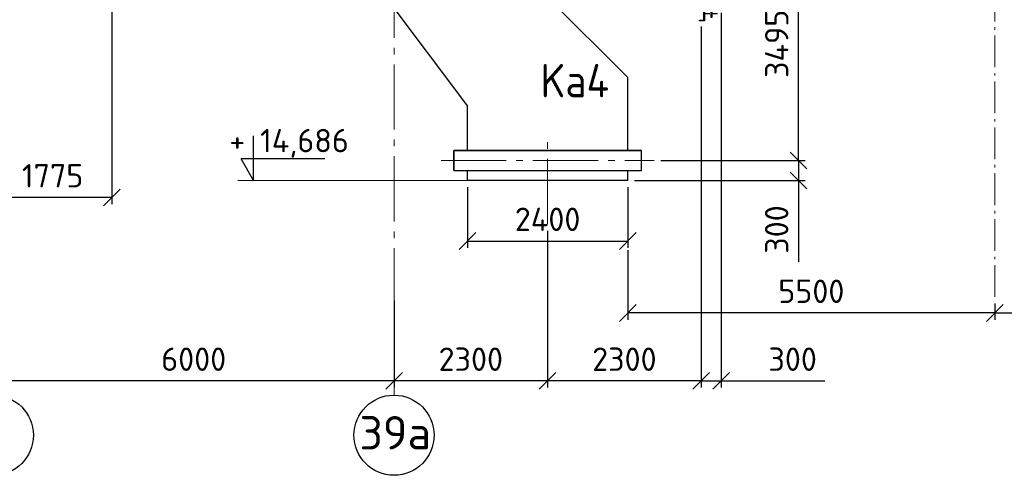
# Model space of a CAD drawing. Header units: millimetres. Extents: x 0 to 129400, y 0 to 84100.
# Tile 8 of 29: x 7391 to 22137, y 47337 to 54159. Entities that reach past the tile are written whole.
import ezdxf
from ezdxf.enums import TextEntityAlignment as Align

# ---------------------------------------------------------------- set-up
doc = ezdxf.new("R2010")
doc.units = ezdxf.units.MM
doc.header["$LTSCALE"] = 100
for name, pattern in [('CENTER2', [1.125, 0.75, -0.125, 0.125, -0.125]), ('gen7', [13.75, 9.75, -1.5, 1, -1.5]), ('gen7a', [6.875, 4.75, -0.875, 0.375, -0.875])]:
    doc.linetypes.add(name, pattern=pattern)
doc.layers.get('Defpoints').update_dxf_attribs({"color": 5, "lineweight": 50})
for name, color, linetype in [('01S', 4, 'Continuous'), ('03S', 1, 'CENTER2'), ('07', 2, 'Continuous'), ('0S', 7, 'Continuous'), ('4', 3, 'Continuous'), ('5', 3, 'Continuous'), ('6', 2, 'Continuous'), ('Rbcs_EX_Profile', 7, 'Continuous')]:
    doc.layers.add(name, color=color, linetype=linetype)
for name, color, linetype, lineweight in [('1', 4, 'Continuous', 0), ('7', 1, 'gen7', 0), ('7a', 1, 'gen7a', 0), ('AM_5', 3, 'Continuous', 25), ('Kompensatory', 4, 'Continuous', 25)]:
    doc.layers.add(name, color=color, linetype=linetype, lineweight=lineweight)
doc.styles.get("Standard").update_dxf_attribs({"font": 'isocpeur.ttf'})
doc.dimstyles.new('AM_DIN$0', dxfattribs={"dimtxt": 3.5, "dimasz": 2.5, "dimexe": 1, "dimexo": 1, "dimgap": 1.5, "dimtad": 1, "dimdsep": 46, "dimtxsty": 'Standard', "dimblk": 'OBLIQUE', "dimcen": 0, "dimclrd": 256, "dimclre": 256, "dimclrt": 2, "dimadec": 0, "dimazin": 2, "dimtp": 0.1, "dimtm": 0.1, "dimtfac": 0.71, "dimtmove": 0, "dimatfit": 3, "dimfxl": 0, "dimlwd": -1, "dimlwe": -1, "dimarcsym": 0})

# ---------------------------------------------------------------- blocks, each defined once
blk = doc.blocks.new('_Oblique')
at = {"color": 0, "linetype": 'ByBlock', "lineweight": -2}
blk.add_line((-0.5, -0.5), (0.5, 0.5), dxfattribs=at)
blk = doc.blocks.new('*D29')
at = {"layer": 'AM_5', "linetype": 'ByBlock'}
for p, q in [((16991, 52049), (19153, 52049)), ((19053, 52049), (19053, 51749)), ((16597, 51749), (19153, 51749)), ((19053, 51749), (19053, 50534))]:
    blk.add_line(p, q, dxfattribs=at)
at = {"layer": 'Defpoints', "color": 0}
for p in [(16891, 52049), (19053, 52049), (16497, 51749)]:
    blk.add_point(p, dxfattribs=at)
at = {"layer": 'AM_5', "xscale": 250, "yscale": 250, "zscale": 250}
for p, rotation in [((19053, 52049), 90), ((19053, 51749), 270)]:
    blk.add_blockref('_Oblique', p, dxfattribs=dict(at, rotation=rotation))
at = {"layer": 'AM_5', "color": 2, "insert": (18728, 51017), "char_height": 350, "attachment_point": 5, "rotation": 90}
blk.add_mtext('300', dxfattribs=at)
blk = doc.blocks.new('*D30')
at = {"layer": 'AM_5', "linetype": 'ByBlock'}
for p, q in [((18974, 55544), (19153, 55544)), ((19053, 52049), (19053, 55544)), ((16991, 52049), (19153, 52049))]:
    blk.add_line(p, q, dxfattribs=at)
at = {"layer": 'Defpoints', "color": 0}
for p in [(18874, 55544), (19053, 55544), (16891, 52049)]:
    blk.add_point(p, dxfattribs=at)
at = {"layer": 'AM_5', "xscale": 250, "yscale": 250, "zscale": 250}
for p, rotation in [((19053, 55544), 90), ((19053, 52049), 270)]:
    blk.add_blockref('_Oblique', p, dxfattribs=dict(at, rotation=rotation))
at = {"layer": 'AM_5', "color": 2, "insert": (18728, 53797), "char_height": 350, "attachment_point": 5, "rotation": 90}
blk.add_mtext('3495', dxfattribs=at)
blk = doc.blocks.new('*D40')
at = {"layer": 'AM_5', "linetype": 'ByBlock'}
for p, q in [((15297, 50999), (15297, 48650)), ((12997, 49953), (12997, 48650)), ((15297, 48750), (12997, 48750))]:
    blk.add_line(p, q, dxfattribs=at)
at = {"layer": 'Defpoints', "color": 0}
for p in [(15297, 51099), (12997, 50053), (12997, 48750)]:
    blk.add_point(p, dxfattribs=at)
at = {"layer": 'AM_5', "xscale": 250, "yscale": 250, "zscale": 250, "rotation": 180}
blk.add_blockref('_Oblique', (12997, 48750), dxfattribs=at)
at = {"layer": 'AM_5', "xscale": 250, "yscale": 250, "zscale": 250}
blk.add_blockref('_Oblique', (15297, 48750), dxfattribs=at)
at = {"layer": 'AM_5', "color": 2, "insert": (14147, 49075), "char_height": 350, "attachment_point": 5}
blk.add_mtext('2300', dxfattribs=at)
blk = doc.blocks.new('*D41')
at = {"layer": 'AM_5', "linetype": 'ByBlock'}
for p, q in [((17597, 54058), (17597, 48650)), ((15297, 50999), (15297, 48650)), ((17597, 48750), (15297, 48750))]:
    blk.add_line(p, q, dxfattribs=at)
at = {"layer": 'Defpoints', "color": 0}
for p in [(17597, 54158), (15297, 51099), (15297, 48750)]:
    blk.add_point(p, dxfattribs=at)
at = {"layer": 'AM_5', "xscale": 250, "yscale": 250, "zscale": 250, "rotation": 180}
blk.add_blockref('_Oblique', (15297, 48750), dxfattribs=at)
at = {"layer": 'AM_5', "xscale": 250, "yscale": 250, "zscale": 250}
blk.add_blockref('_Oblique', (17597, 48750), dxfattribs=at)
at = {"layer": 'AM_5', "color": 2, "insert": (16447, 49075), "char_height": 350, "attachment_point": 5}
blk.add_mtext('2300', dxfattribs=at)
blk = doc.blocks.new('*D42')
at = {"layer": 'AM_5', "linetype": 'ByBlock'}
for p, q in [((17897, 54263), (17897, 48650)), ((17597, 54058), (17597, 48650)), ((17597, 48750), (17347, 48750)), ((17597, 48750), (17897, 48750)), ((17897, 48750), (19449, 48750))]:
    blk.add_line(p, q, dxfattribs=at)
at = {"layer": 'Defpoints', "color": 0}
for p in [(17897, 54363), (17597, 54158), (17597, 48750)]:
    blk.add_point(p, dxfattribs=at)
at = {"layer": 'AM_5', "xscale": 250, "yscale": 250, "zscale": 250}
blk.add_blockref('_Oblique', (17597, 48750), dxfattribs=at)
at = {"layer": 'AM_5', "xscale": 250, "yscale": 250, "zscale": 250, "rotation": 180}
blk.add_blockref('_Oblique', (17897, 48750), dxfattribs=at)
at = {"layer": 'AM_5', "color": 2, "insert": (18967, 49075), "char_height": 350, "attachment_point": 5}
blk.add_mtext('300', dxfattribs=at)
blk = doc.blocks.new('poziom')
at = {"layer": '6', "color": 3}
for p, q in [((0, 0), (0, 6.68)), ((10.65, 3.24), (-1.87, 3.24)), ((0, 0), (-1.87, 3.24))]:
    blk.add_line(p, q, dxfattribs=at)
at = {"layer": '5', "color": 2}
blk.add_attdef('POZIOM', (-2, 4.24), '', height=3.5, dxfattribs=at)
blk = doc.blocks.new('K2B1')
blk.add_hatch(color=4).paths.add_polyline_path([(-5020, 6312), (-4957, 6375), (-5174, 6591), (-5067, 6698), (-4850, 6482), (-4788, 6545), (-4697, 6222)])
for p, q in [((-7005, 7064), (-7005, 7364)), ((-3895, 7364), (-3895, 7064)), ((-7005, 7064), (-3895, 7064)), ((-6800, 6714), (-6800, 7064)), ((-4100, 7064), (-4100, 6842)), ((-4100, 6842), (1200, 1542)), ((-6800, 6714), (-6150, 6064)), ((-3321, 3943), (-6150, 6064)), ((-3321, 3943), (-1200, 1114)), ((1200, 450), (1200, 1542)), ((-1200, 450), (-1200, 1114)), ((-1405, 150), (-1405, 450)), ((-1405, 450), (1405, 450)), ((1405, 150), (1405, 450)), ((-1405, 150), (1405, 150)), ((-1200, 0), (-1200, 150)), ((1200, 0), (1200, 150)), ((1200, 0), (-1200, 0))]:
    blk.add_line(p, q)
at = {"color": 4}
for p, q in [((-5012, 6644), (-5119, 6537)), ((-5067, 6698), (-4850, 6482)), ((-5174, 6591), (-4957, 6375)), ((-4850, 6482), (-4788, 6545)), ((-4697, 6222), (-4788, 6545)), ((-4957, 6375), (-5020, 6312)), ((-4697, 6222), (-5020, 6312))]:
    blk.add_line(p, q, dxfattribs=at)
at = {"layer": '7'}
for p, q in [((-7000, 7214), (-3900, 7214)), ((-5450, 7214), (-5450, 6552)), ((0, -650), (0, 695)), ((-1594, 300), (1594, 300))]:
    blk.add_line(p, q, dxfattribs=at)
blk = doc.blocks.new('*D57')
at = {"layer": 'AM_5', "linetype": 'ByBlock'}
for p, q in [((14097, 51649), (14097, 50745)), ((16497, 51649), (16497, 50745)), ((14097, 50845), (16497, 50845))]:
    blk.add_line(p, q, dxfattribs=at)
at = {"layer": 'Defpoints', "color": 0}
for p in [(14097, 51749), (16497, 51749), (16497, 50845)]:
    blk.add_point(p, dxfattribs=at)
at = {"layer": 'AM_5', "xscale": 250, "yscale": 250, "zscale": 250, "rotation": 180}
blk.add_blockref('_Oblique', (14097, 50845), dxfattribs=at)
at = {"layer": 'AM_5', "xscale": 250, "yscale": 250, "zscale": 250}
blk.add_blockref('_Oblique', (16497, 50845), dxfattribs=at)
at = {"layer": 'AM_5', "color": 2, "insert": (15297, 51170), "char_height": 350, "attachment_point": 5}
blk.add_mtext('2400', dxfattribs=at)
blk = doc.blocks.new('*D58')
at = {"layer": 'AM_5', "linetype": 'ByBlock'}
for p, q in [((16497, 50709), (16497, 49667)), ((21997, 49908), (21997, 49667)), ((21997, 49767), (16497, 49767))]:
    blk.add_line(p, q, dxfattribs=at)
at = {"layer": 'Defpoints', "color": 0}
for p in [(16497, 50809), (21997, 50008), (16497, 49767)]:
    blk.add_point(p, dxfattribs=at)
at = {"layer": 'AM_5', "xscale": 250, "yscale": 250, "zscale": 250}
for p, rotation in [((16497, 49767), 179.9999999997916), ((21997, 49767), 359.9999999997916)]:
    blk.add_blockref('_Oblique', p, dxfattribs=dict(at, rotation=rotation))
at = {"layer": 'AM_5', "color": 2, "insert": (19247, 50092), "char_height": 350, "attachment_point": 5}
blk.add_mtext('5500', dxfattribs=at)
blk = doc.blocks.new('*D86')
at = {"layer": 'AM_5', "linetype": 'ByBlock'}
for p, q in [((27497, 50709), (27497, 49667)), ((21997, 49908), (21997, 49667)), ((21997, 49767), (27497, 49767))]:
    blk.add_line(p, q, dxfattribs=at)
at = {"layer": 'Defpoints', "color": 0}
for p in [(27497, 50809), (21997, 50008), (27497, 49767)]:
    blk.add_point(p, dxfattribs=at)
at = {"layer": 'AM_5', "xscale": 250, "yscale": 250, "zscale": 250, "rotation": 180}
blk.add_blockref('_Oblique', (21997, 49767), dxfattribs=at)
at = {"layer": 'AM_5', "xscale": 250, "yscale": 250, "zscale": 250}
blk.add_blockref('_Oblique', (27497, 49767), dxfattribs=at)
at = {"layer": 'AM_5', "color": 2, "insert": (24747, 50092), "char_height": 350, "attachment_point": 5}
blk.add_mtext('5500', dxfattribs=at)
blk = doc.blocks.new('*D118')
at = {"layer": 'AM_5', "linetype": 'ByBlock'}
for p, q in [((6997, 49303), (6997, 48650)), ((12997, 48750), (6997, 48750))]:
    blk.add_line(p, q, dxfattribs=at)
at = {"layer": 'Defpoints', "color": 0}
for p in [(6997, 49403), (6997, 48750), (12997, 48750)]:
    blk.add_point(p, dxfattribs=at)
at = {"layer": 'AM_5', "xscale": 250, "yscale": 250, "zscale": 250, "rotation": 180}
blk.add_blockref('_Oblique', (6997, 48750), dxfattribs=at)
at = {"layer": 'AM_5', "xscale": 250, "yscale": 250, "zscale": 250}
blk.add_blockref('_Oblique', (12997, 48750), dxfattribs=at)
at = {"layer": 'AM_5', "color": 2, "insert": (9997, 49075), "char_height": 350, "attachment_point": 5}
blk.add_mtext('6000', dxfattribs=at)
blk = doc.blocks.new('*D294')
at = {"layer": 'AM_5', "linetype": 'ByBlock'}
for p, q in [((6997, 74013), (6997, 51397)), ((8772, 63867), (8772, 51397)), ((8772, 51497), (6997, 51497))]:
    blk.add_line(p, q, dxfattribs=at)
at = {"layer": 'Defpoints', "color": 0}
for p in [(6997, 74113), (8772, 63967), (6997, 51497)]:
    blk.add_point(p, dxfattribs=at)
at = {"layer": 'AM_5', "xscale": 250, "yscale": 250, "zscale": 250, "rotation": 180}
blk.add_blockref('_Oblique', (6997, 51497), dxfattribs=at)
at = {"layer": 'AM_5', "xscale": 250, "yscale": 250, "zscale": 250}
blk.add_blockref('_Oblique', (8772, 51497), dxfattribs=at)
at = {"layer": 'AM_5', "color": 2, "insert": (7884, 51822), "char_height": 350, "attachment_point": 5}
blk.add_mtext('1775', dxfattribs=at)
blk = doc.blocks.new('A$C72F52441x')
for p, q in [((-180, 1077), (-31, 1200)), ((-179, 1084), (-33, 1205)), ((300, 1205), (-33, 1205)), ((150, 1205), (200, 1205)), ((-236, 1133), (-180, 1077)), ((150, -1205), (200, -1205))]:
    blk.add_line(p, q)
at = {"layer": '01S'}
blk.add_line((300, -1205), (300, 1205), dxfattribs=at)
at = {"layer": '03S'}
for p, q in [((55, 1300), (255, 1300)), ((55, -1295), (255, -1295))]:
    blk.add_line(p, q, dxfattribs=at)
at = {"layer": '0S'}
blk.add_line((41, 1325), (50, 1325), dxfattribs=at)
for points in [[(250, 1205), (250, 1209, 0.414214), (243, 1215), (173, 1215, -0.414214), (160, 1228), (160, 1349, 0.414214), (153, 1355), (150, 1355), (150, 1205)], [(250, -1205), (250, -1209, -0.414214), (243, -1215), (173, -1215, 0.414214), (160, -1228), (160, -1348, -0.414214), (153, -1355), (150, -1355), (150, -1205)]]:
    blk.add_lwpolyline(points, format="xyb", dxfattribs=at)
for points in [[(200, 1205), (300, 1205), (300, 1200), (200, 1200)], [(200, -1200), (300, -1200), (300, -1205), (200, -1205)]]:
    blk.add_lwpolyline(points, close=True, dxfattribs=at)
at = {"layer": 'Rbcs_EX_Profile'}
for p, q in [((-31, 1200), (40, 1200)), ((-23, 1212), (-25, 1210)), ((-25, 1210), (-25, 1208)), ((-25, 1208), (-25, 1205)), ((-21, 1214), (-23, 1212)), ((-19, 1214), (-21, 1214)), ((-19, 1214), (31, 1218)), ((37, 1219), (31, 1218)), ((41, 1226), (37, 1219)), ((40, 1200), (40, 1205)), ((41, 1325), (41, 1226)), ((50, 1205), (50, 1325)), ((-438, -1200), (-1504, -135)), ((300, -1200), (-438, -1200))]:
    blk.add_line(p, q, dxfattribs=at)
blk.add_lwpolyline([(50, -1200), (50, -1400), (-25, -1400), (-25, -1397), (-25, -1395), (-23, -1393), (-21, -1391), (-19, -1391), (31, -1387), (34, -1386), (38, -1384), (40, -1380), (41, -1376), (41, -1224), (40, -1220), (38, -1216), (34, -1214), (31, -1213), (-19, -1209), (-21, -1209), (-23, -1207), (-25, -1205), (-25, -1203), (-25, -1200)], close=True, dxfattribs=at)

msp = doc.modelspace()

# ---------------------------------------------------------------- linework, layer by layer
for centre in [(6996.97, 47936.61), (12996.97, 47936.61)]:
    msp.add_circle(centre, 600)
at = {"layer": '1'}
msp.add_line((14096.97, 51749.4), (10656.23, 51749.4), dxfattribs=at)
at = {"layer": '7'}
msp.add_line((12996.97, 74113.25), (12996.97, 48536.61), dxfattribs=at)
at = {"layer": '7a'}
msp.add_line((21996.97, 50008.32), (21996.97, 71483.69), dxfattribs=at)
at = {"layer": 'Kompensatory'}
msp.add_lwpolyline([(13891.97, 51899.4), (16701.97, 51899.4), (16701.97, 52199.4), (13891.97, 52199.4)], close=True, dxfattribs=at)

# ---------------------------------------------------------------- block references
for name, p in [('K2B1', (15296.97, 51749.4)), ('A$C72F52441x', (17596.97, 55544.24))]:
    msp.add_blockref(name, p)
at = {"layer": '07'}
ref = msp.add_blockref('poziom', (10893.84, 51749.4), dxfattribs=dict(at, xscale=100, yscale=100, zscale=100))
ref.add_attrib('POZIOM', '+ 14,686', (10530.42, 52173.65), dxfattribs={"layer": '5', "color": 2, "height": 350})

# ---------------------------------------------------------------- texts
at = {"layer": '07', "color": 7}
msp.add_text('39a', height=500, dxfattribs=at).set_placement((13014.45, 47723.72), align=Align.CENTER)
at = {"layer": '4', "color": 6, "width": 0.9}
msp.add_text('Ka4', height=500, dxfattribs=at).set_placement((15190.85, 52845.74), align=Align.BOTTOM_LEFT)

# ---------------------------------------------------------------- dimensions: what is measured, and where the dimension line sits
at = {"layer": 'AM_5'}
for base, p1, p2, angle, picture, middle in [((6996.97, 51496.6), (8771.97, 63966.97), (6996.97, 74113.25), 0, '*D294', (7884.47, 51821.6)), ((19052.96, 55544.24), (16890.92, 52049.4), (18873.61, 55544.24), 90, '*D30', (18727.96, 53796.82)), ((16496.97, 50844.66), (14096.97, 51749.4), (16496.97, 51749.4), 0, '*D57', (15296.97, 51169.66)), ((16496.97, 49767.19), (21996.97, 50008.32), (16496.97, 50808.83), 180, '*D58', (19246.97, 50092.19)), ((27496.97, 49767.19), (21996.97, 50008.32), (27496.97, 50808.83), 0, '*D86', (24746.97, 50092.19)), ((6996.97, 48750.01), (12996.97, 48750.01), (6996.97, 49403.47), 180, '*D118', (9996.97, 49075.01))]:
    dim = msp.add_linear_dim(base=base, p1=p1, p2=p2, angle=angle, dimstyle='AM_DIN$0', override={"dimscale": 100, "dimdec": 0, "dimtp": 3, "dimtm": 0, "dimarcsym": 1}, dxfattribs=at)
    dim.commit()
    dim.dimension.update_dxf_attribs({"geometry": picture, "text_midpoint": middle})
dim = msp.add_linear_dim(base=(17596.97, 48750.01), p1=(17896.97, 54363.4), p2=(17596.97, 54158.4), dimstyle='AM_DIN$0', override={"dimscale": 100, "dimdec": 0, "dimtp": 3, "dimtm": 0, "dimarcsym": 1}, dxfattribs=at)
dim.commit()
dim.dimension.update_dxf_attribs({"geometry": '*D42', "text_midpoint": (18966.97, 48750.01), "dimtype": 160})
for base, p1, p2, picture, middle in [((15296.97, 48750.01), (17596.97, 54158.4), (15296.97, 51098.95), '*D41', (16446.97, 49075.01)), ((12996.97, 48750.01), (15296.97, 51098.95), (12996.97, 50053.09), '*D40', (14146.97, 49075.01))]:
    dim = msp.add_linear_dim(base=base, p1=p1, p2=p2, dimstyle='AM_DIN$0', override={"dimscale": 100, "dimdec": 0, "dimtp": 3, "dimtm": 0, "dimarcsym": 1}, dxfattribs=at)
    dim.commit()
    dim.dimension.update_dxf_attribs({"geometry": picture, "text_midpoint": middle})
dim = msp.add_linear_dim(base=(19052.96, 52049.4), p1=(16496.97, 51749.4), p2=(16890.92, 52049.4), angle=90, dimstyle='AM_DIN$0', override={"dimscale": 100, "dimdec": 0, "dimtp": 3, "dimtm": 0, "dimarcsym": 1}, dxfattribs=at)
dim.commit()
dim.dimension.update_dxf_attribs({"geometry": '*D29', "text_midpoint": (19052.96, 51016.9), "dimtype": 160})

doc.saveas('drawing.dxf')
